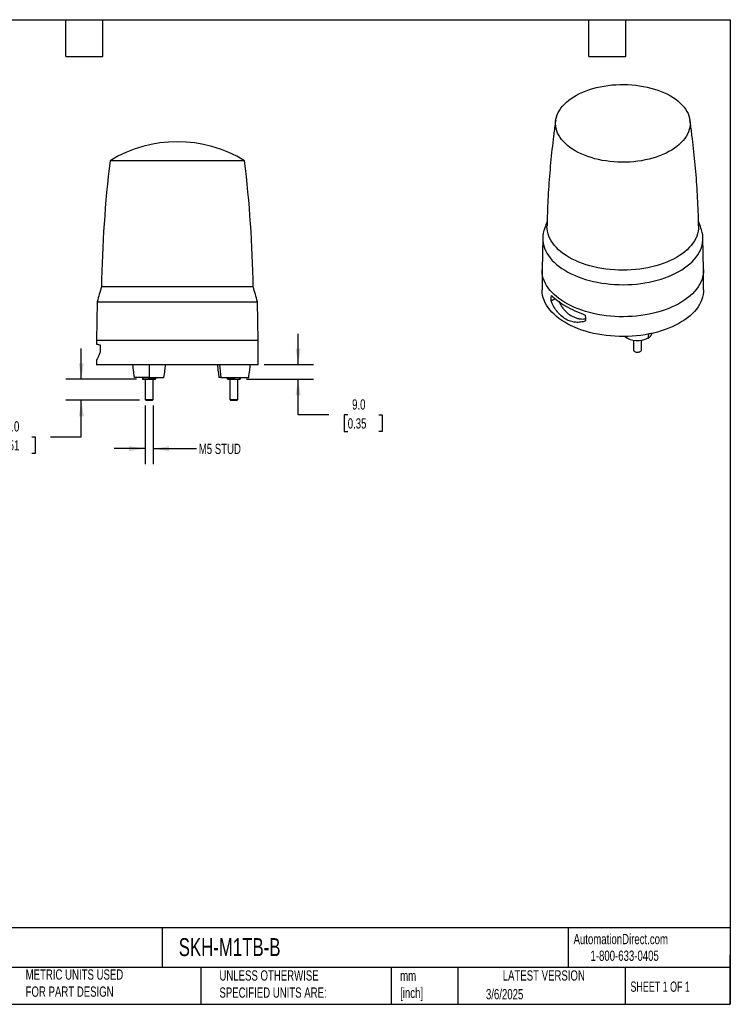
# Model space of a CAD drawing. Header units: millimetres. Extents: x 19 to 819, y 19 to 629.
# Tile 3 of 3: x 379 to 819, y 19 to 629. Entities that reach past the tile are written whole.
import ezdxf

# ---------------------------------------------------------------- set-up
doc = ezdxf.new("R2010")
doc.units = ezdxf.units.MM
doc.header["$LTSCALE"] = 3
doc.linetypes.add('SLD-Solid', pattern=[0])
doc.layers.add('DIMENSIONS', color=140, linetype='SLD-Solid', lineweight=25)
doc.layers.add('TEXT', color=140, linetype='SLD-Solid', lineweight=25)
doc.styles.add('SLDTEXTSTYLE0', font='TXT', dxfattribs={"width": 0.7})
doc.styles.add('SLDTEXTSTYLE1', font='TXT', dxfattribs={"width": 0.65})
doc.dimstyles.new('SLDDIMSTYLE1', dxfattribs={"dimtxt": 6.474023, "dimasz": 9.906, "dimexe": 0, "dimexo": 0.0625, "dimgap": 1.618506, "dimtad": 0, "dimtih": 1, "dimtoh": 1, "dimrnd": 1e-09, "dimzin": 4, "dimdsep": 46, "dimtxsty": 'SLDTEXTSTYLE0', "dimsah": 1, "dimcen": 0.09, "dimadec": 0, "dimazin": 1, "dimtfac": 1, "dimtmove": 0, "dimatfit": 0, "dimfxl": 0, "dimfrac": 2, "dimtolj": 1, "dimtzin": 12, "dimarcsym": 0})
doc.dimstyles.new('SLDDIMSTYLE2', dxfattribs={"dimtxt": 6.474023, "dimasz": 9.906, "dimexe": 0, "dimexo": 0.0625, "dimgap": 1.618506, "dimtad": 0, "dimtih": 1, "dimtoh": 1, "dimrnd": 1e-09, "dimzin": 12, "dimdsep": 46, "dimtxsty": 'SLDTEXTSTYLE0', "dimsah": 1, "dimcen": 0.09, "dimadec": 0, "dimazin": 3, "dimtfac": 1, "dimtmove": 0, "dimatfit": 0, "dimfxl": 0, "dimfrac": 2, "dimtolj": 1, "dimtzin": 12, "dimarcsym": 0})

# ---------------------------------------------------------------- blocks, each defined once
blk = doc.blocks.new('_D_2')
at = {"layer": 'DIMENSIONS'}
for p, q in [((417.29, 406.07), (417.29, 425.12)), ((451.43, 406.07), (407.77, 406.07)), ((453.38, 393.07), (407.77, 393.07)), ((417.29, 370.4), (417.29, 393.07)), ((367.34, 370.4), (365.16, 370.4)), ((365.16, 370.4), (365.16, 360.11)), ((386.57, 370.4), (388.75, 370.4)), ((388.75, 370.4), (388.75, 360.11)), ((398.24, 370.4), (417.29, 370.4)), ((365.16, 360.11), (367.34, 360.11)), ((388.75, 360.11), (386.57, 360.11))]:
    blk.add_line(p, q, dxfattribs=at)
for points in [[(417.29, 406.07), (418.82, 415.97), (415.77, 415.97)], [(417.29, 393.07), (415.77, 383.16), (418.82, 383.16)]]:
    blk.add_solid(points, dxfattribs=at)
at = {"layer": 'DIMENSIONS', "char_height": 6.35, "attachment_point": 1, "style": 'SLDTEXTSTYLE0'}
for s, insert in [('13.0', (367.34, 380.03)), ('0.51', (367.34, 368.29))]:
    blk.add_mtext(s, dxfattribs=dict(at, insert=insert))
blk = doc.blocks.new('_D_3')
at = {"layer": 'DIMENSIONS'}
for p, q in [((551.55, 415.07), (551.55, 434.12)), ((530.55, 415.07), (561.07, 415.07)), ((519.55, 406.07), (561.07, 406.07)), ((551.55, 383.97), (551.55, 406.07)), ((570.6, 383.97), (551.55, 383.97)), ((582.26, 383.97), (580.09, 383.97)), ((580.09, 383.97), (580.09, 373.68)), ((601.5, 383.97), (603.68, 383.97)), ((603.68, 383.97), (603.68, 373.68)), ((580.09, 373.68), (582.26, 373.68)), ((603.68, 373.68), (601.5, 373.68))]:
    blk.add_line(p, q, dxfattribs=at)
for points in [[(551.55, 415.07), (553.07, 424.97), (550.02, 424.97)], [(551.55, 406.07), (550.02, 396.16), (553.07, 396.16)]]:
    blk.add_solid(points, dxfattribs=at)
at = {"layer": 'DIMENSIONS', "char_height": 6.35, "attachment_point": 1, "style": 'SLDTEXTSTYLE0'}
for s, insert in [('9.0', (584.96, 393.61)), ('0.35', (582.26, 381.87))]:
    blk.add_mtext(s, dxfattribs=dict(at, insert=insert))
blk = doc.blocks.new('_D_4')
at = {"layer": 'DIMENSIONS'}
for p, q in [((456.74, 389.7), (456.74, 353.54)), ((461.74, 389.7), (461.74, 353.54)), ((456.74, 363.07), (437.69, 363.07)), ((461.74, 363.07), (488.58, 363.07))]:
    blk.add_line(p, q, dxfattribs=at)
for points in [[(456.74, 363.07), (446.84, 364.59), (446.84, 361.54)], [(461.74, 363.07), (471.65, 361.54), (471.65, 364.59)]]:
    blk.add_solid(points, dxfattribs=at)
at = {"layer": 'DIMENSIONS', "insert": (490.03, 366.11), "char_height": 6.35, "attachment_point": 1, "style": 'SLDTEXTSTYLE0'}
blk.add_mtext('M5 STUD', dxfattribs=at)

msp = doc.modelspace()

# ---------------------------------------------------------------- linework, layer by layer
for p, q in [((518.425219, 541.348462), (435.061309, 541.348462)), ((703.021326, 493.557661), (702.602436, 473.963666)), ((802.594821, 473.963666), (802.175932, 493.557661)), ((702.598629, 473.607463), (702.602436, 473.963666)), ((702.598629, 473.607463), (702.598629, 461.359351)), ((802.598629, 461.359351), (802.598629, 473.607463)), ((523.698892, 463.20702), (429.787637, 463.20702)), ((427.162186, 454.065121), (426.743264, 430.065121)), ((427.162186, 454.065121), (526.324343, 454.065121)), ((526.743264, 430.065121), (526.324343, 454.065121)), ((710.754532, 455.819635), (708.265183, 454.382565)), ((768.495952, 434.032229), (768.162689, 431.554942)), ((426.743264, 430.065121), (426.743264, 427.864733)), ((433.441994, 430.065121), (426.743264, 430.065121)), ((526.743264, 430.065121), (433.441994, 430.065121)), ((526.743264, 415.065121), (526.743264, 430.065121)), ((759.157295, 430.199219), (759.157295, 424.242215)), ((764.157295, 424.242215), (764.157295, 430.199219)), ((759.889241, 423.22187), (760.203955, 423.040131)), ((763.110636, 423.040131), (763.42535, 423.22187)), ((426.743264, 417.908283), (426.743264, 415.065121)), ((526.743264, 415.065121), (426.743264, 415.065121)), ((459.243264, 407.065121), (450.043249, 407.065121)), ((455.243264, 407.065121), (455.243264, 406.422386)), ((456.743264, 406.065121), (456.743264, 393.510121)), ((459.243264, 407.065121), (468.443279, 407.065121)), ((459.243264, 406.422386), (459.243264, 407.065121)), ((461.743264, 393.510121), (461.743264, 406.065121)), ((463.243264, 407.065121), (463.243264, 406.422386)), ((503.775817, 407.065121), (502.543249, 407.065121)), ((503.775817, 407.065121), (520.94328, 407.065121)), ((507.743264, 406.422386), (507.743264, 407.065121)), ((509.243264, 406.065121), (509.243264, 393.510121)), ((511.743264, 407.065121), (511.743264, 406.422386)), ((514.243264, 393.510121), (514.243264, 406.065121)), ((515.743264, 406.422386), (515.743264, 407.065121)), ((456.743264, 393.510121), (457.188264, 393.065121)), ((456.743264, 393.510121), (461.743264, 393.510121)), ((457.188264, 393.065121), (461.298264, 393.065121)), ((461.298264, 393.065121), (461.743264, 393.510121)), ((509.243264, 393.510121), (509.688264, 393.065121)), ((509.243264, 393.510121), (514.243264, 393.510121)), ((509.688264, 393.065121), (513.798264, 393.065121)), ((513.798264, 393.065121), (514.243264, 393.510121))]:
    msp.add_line(p, q)
at = {"flags": 128}
for points in [[(782.072222, 581.489595), (783.766493, 580.451749), (785.351285, 579.357783), (786.821033, 578.21154), (788.170573, 577.017047), (789.395165, 575.778498), (790.490508, 574.500245), (791.452754, 573.186778), (792.278524, 571.84271), (792.964917, 570.472762), (793.509522, 569.081746), (793.910426, 567.674548), (794.166221, 566.256111), (794.276007, 564.831417), (794.239401, 563.405471), (794.05653, 561.983281), (793.728037, 560.569843), (793.255075, 559.170121), (792.639305, 557.789032), (791.882892, 556.431428), (790.988491, 555.102076), (789.959244, 553.805647), (788.798766, 552.546693), (787.511135, 551.329638), (786.100872, 550.158756), (784.572931, 549.038159), (782.932679, 547.971785), (781.185878, 546.963378), (779.338663, 546.016481), (777.397522, 545.134419), (775.369275, 544.320291), (773.261045, 543.576958), (771.080237, 542.907028), (768.834512, 542.312857), (766.531758, 541.79653), (764.180063, 541.359862), (761.787688, 541.004386), (759.363037, 540.73135), (756.914625, 540.541715), (754.451052, 540.436146), (751.980974, 540.415014), (749.513064, 540.478392), (747.055993, 540.626059), (744.618391, 540.857496), (742.208819, 541.17189), (739.835742, 541.568136), (737.507495, 542.044843), (735.232257, 542.600336), (733.018018, 543.232664), (730.872557, 543.939606), (728.803409, 544.718679), (726.817843, 545.567146), (724.922833, 546.482027), (723.125036, 547.460109), (721.430765, 548.497955), (719.845973, 549.591921), (718.376225, 550.738164), (717.026685, 551.932658), (715.802093, 553.171206), (714.70675, 554.449459), (713.744503, 555.762926), (712.918733, 557.106994), (712.23234, 558.476943), (711.687736, 559.867959), (711.286832, 561.275157), (711.031037, 562.693594), (710.92125, 564.118287), (710.957857, 565.544233), (711.140728, 566.966423), (711.469221, 568.379862), (711.942183, 569.779583), (712.557953, 571.160672), (713.314366, 572.518276), (714.208767, 573.847628), (715.238014, 575.144057), (716.398491, 576.403011), (717.686123, 577.620066), (719.096386, 578.790949), (720.624327, 579.911545), (722.264579, 580.97792), (724.01138, 581.986326), (725.858595, 582.933224), (727.799736, 583.815285), (729.827983, 584.629413), (731.936213, 585.372747), (734.117021, 586.042676), (736.362746, 586.636848), (738.6655, 587.153174), (741.017194, 587.589843), (743.409569, 587.945319), (745.834221, 588.218354), (748.282633, 588.407989), (750.746205, 588.513558), (753.216284, 588.534691), (755.684194, 588.471312), (758.141265, 588.323645), (760.578867, 588.092208), (762.988439, 587.777814), (765.361516, 587.381568), (767.689763, 586.904861), (769.965001, 586.349368), (772.17924, 585.71704), (774.324701, 585.010098), (776.393848, 584.231025), (778.379414, 583.382558), (780.274424, 582.467677), (782.072222, 581.489595)], [(799.551312, 500.972728), (799.554256, 500.669176), (799.480387, 499.149279), (799.259009, 497.634165), (798.890821, 496.1286), (798.376981, 494.637322), (797.719105, 493.165021), (796.919263, 491.716332), (795.979972, 490.295812), (794.904187, 488.90793), (793.695294, 487.557053), (792.357095, 486.247432), (790.893801, 484.983187), (789.310017, 483.768296), (787.610725, 482.606581), (785.801272, 481.501698), (783.887351, 480.457123), (781.874984, 479.476143), (779.770503, 478.561843), (777.580529, 477.717102), (775.311953, 476.944576), (772.971912, 476.246697), (770.56777, 475.625659), (768.107089, 475.083418), (765.597614, 474.621679), (763.047239, 474.241896), (760.463989, 473.945262), (757.855991, 473.732712), (755.231452, 473.604913), (752.598629, 473.562269), (749.965806, 473.604913), (747.341267, 473.732712), (744.733269, 473.945262), (742.150019, 474.241896), (739.599644, 474.621679), (737.090168, 475.083418), (734.629488, 475.625659), (732.225346, 476.246697), (729.885305, 476.944576), (727.616729, 477.717102), (725.426755, 478.561843), (723.322274, 479.476143), (721.309907, 480.457123), (719.395986, 481.501698), (717.586533, 482.606581), (715.887241, 483.768296), (714.303456, 484.983187), (712.840163, 486.247432), (711.501964, 487.557053), (710.29307, 488.90793), (709.217286, 490.295812), (708.277995, 491.716332), (707.478153, 493.165021), (706.820277, 494.637322), (706.306437, 496.1286), (705.938248, 497.634165), (705.716871, 499.149279), (705.643001, 500.669176), (705.645941, 500.972485)], [(703.872206, 498.495971), (703.738483, 498.06771), (703.351346, 496.520126), (703.111181, 494.962647), (703.018707, 493.39992), (703.074198, 491.83661), (703.27749, 490.277382), (703.627976, 488.726889), (704.124609, 487.18976), (704.765908, 485.67058), (705.549958, 484.173885), (706.47442, 482.70414), (707.536535, 481.265732), (708.733133, 479.862954), (710.060643, 478.499993), (711.515103, 477.180915), (713.092172, 475.909658), (714.787144, 474.690015), (716.594961, 473.525626), (718.510226, 472.419967), (720.527225, 471.376337), (722.639937, 470.39785), (724.842058, 469.487428), (727.127015, 468.647786), (729.48799, 467.881431), (731.917936, 467.190649), (734.409601, 466.577503), (736.95555, 466.043823), (739.548183, 465.5912), (742.179764, 465.220986), (744.842439, 464.934286), (747.528262, 464.731955), (750.229217, 464.614597), (752.937243, 464.582562), (755.644258, 464.635947), (758.342184, 464.774591), (761.022969, 464.998081), (763.678612, 465.305749), (766.301189, 465.696679), (768.882871, 466.169702), (771.415955, 466.723408), (773.892881, 467.356143), (776.306256, 468.06602), (778.648879, 468.85092), (780.913757, 469.7085), (783.094132, 470.636202), (785.183496, 471.631256), (787.175614, 472.690692), (789.064541, 473.81135), (790.844639, 474.989885), (792.510596, 476.222779), (794.05744, 477.506353), (795.480555, 478.836776), (796.775693, 480.210078), (797.93899, 481.62216), (798.966973, 483.068808), (799.856574, 484.545705), (800.60514, 486.048443), (801.210435, 487.572538), (801.670653, 489.11344), (801.984421, 490.666551), (802.150803, 492.227237), (802.169301, 493.790839), (802.039861, 495.35269), (801.762869, 496.908131), (801.339151, 498.452518), (801.32373, 498.500027)], [(739.657677, 445.726607), (737.061947, 446.17195), (734.511789, 446.697766), (732.014684, 447.302512), (729.577954, 447.984416), (727.208748, 448.741476), (724.914015, 449.571472), (722.700485, 450.471971), (720.574652, 451.440329), (718.542751, 452.473708), (716.610742, 453.569075), (714.784291, 454.723219), (713.068756, 455.932753), (711.46917, 457.194131), (709.990222, 458.503651), (708.636253, 459.857474), (707.411233, 461.251627), (706.318756, 462.682023), (705.362025, 464.144464), (704.543847, 465.634663), (703.866623, 467.148246), (703.332337, 468.680776), (702.942558, 470.227757), (702.698429, 471.784651), (702.600666, 473.346891), (702.598629, 473.607463)], [(802.598629, 473.607463), (802.547702, 472.30503), (802.352303, 470.745845), (802.010968, 469.195054), (801.524699, 467.657206), (800.89492, 466.13681), (800.12348, 464.638327), (799.212642, 463.166153), (798.165077, 461.724604), (796.983858, 460.31791), (795.672449, 458.950196), (794.234697, 457.625475), (792.674819, 456.347632), (790.997391, 455.120415), (789.207333, 453.947423), (787.309895, 452.832098), (785.310643, 451.77771), (783.215441, 450.787353), (781.030435, 449.863931), (778.762033, 449.010153), (776.416889, 448.228524), (774.001883, 447.521335), (771.524097, 446.890661), (768.990799, 446.338352), (766.40942, 445.866028), (763.787532, 445.475074), (761.132825, 445.166638), (758.453086, 444.941623), (755.756174, 444.800691), (753.050001, 444.744253), (750.342504, 444.772477), (747.641624, 444.885278), (744.955285, 445.082326), (742.291364, 445.363044), (739.657677, 445.726607)], [(802.594821, 473.963666), (802.596591, 473.868034), (802.598629, 473.607463)], [(802.598629, 461.359351), (802.547702, 460.056917), (802.352303, 458.497733), (802.010968, 456.946942), (801.524699, 455.409093), (800.89492, 453.888698), (800.12348, 452.390215), (799.212642, 450.91804), (798.165077, 449.476492), (796.983858, 448.069798), (795.672449, 446.702084), (794.234697, 445.377363), (792.674819, 444.09952), (790.997391, 442.872302), (789.207333, 441.699311), (787.309895, 440.583986), (785.310643, 439.529598), (783.215441, 438.539241), (781.030435, 437.615819), (778.762033, 436.762041), (776.416889, 435.980411), (774.001883, 435.273222), (771.524097, 434.642548), (768.990799, 434.09024), (766.40942, 433.617916), (763.787532, 433.226962), (761.132825, 432.918526), (758.453086, 432.693511), (755.756174, 432.552579), (753.050001, 432.496141), (750.342504, 432.524364), (747.641624, 432.637166), (744.955285, 432.834214), (742.291364, 433.114932), (739.657677, 433.478495), (737.061947, 433.923838), (734.511789, 434.449653), (732.014684, 435.0544), (729.577954, 435.736303), (727.208748, 436.493364), (724.914015, 437.32336), (722.700485, 438.223859), (720.574652, 439.192217), (718.542751, 440.225596), (716.610742, 441.320963), (714.784291, 442.475107), (713.068756, 443.684641), (711.46917, 444.946019), (709.990222, 446.255539), (708.636253, 447.609362), (707.411233, 449.003515), (706.318756, 450.433911), (705.362025, 451.896352), (704.543847, 453.38655), (703.866623, 454.900134), (703.332337, 456.432664), (702.942558, 457.979645), (702.698429, 459.536539), (702.600666, 461.098779), (702.598629, 461.359351)], [(708.265183, 454.382565), (708.31008, 456.36689), (708.345473, 457.926902)], [(729.325078, 445.815633), (729.410897, 443.754764), (729.478387, 442.136443)], [(428.994672, 427.315685), (429.023516, 424.823618), (429.046304, 422.866624)], [(759.889529, 423.221704), (760.384692, 422.999975), (760.959818, 422.8563), (761.578769, 422.799707), (762.202654, 422.833753), (762.792272, 422.956297), (763.310575, 423.15964), (763.724997, 423.431005), (764.009497, 423.753341), (764.1462, 424.106396), (764.157295, 424.242215)]]:
    msp.add_lwpolyline(points, dxfattribs=at)
for centre, radius, start, end in [((476.743264, 473.065121), 80, 58.599006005, 121.400993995), ((1189.692319, 451.17064), 760, 173.185513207, 179.092549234), ((-236.20579, 451.17064), 760, 0.907450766, 6.814486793), ((620.650297, 403.445453), 200, 162.61398711, 165.339068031), ((332.836231, 403.445453), 200, 14.660931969, 17.38601289), ((765.911042, 436.145845), 5.113345, 296.126021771, 340.76968797), ((761.748831, 443.255336), 13.343043, 233.684354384, 298.730428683), ((760.357592, 424.330497), 1.203538, 184.206577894, 247.113563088), ((761.657285, 425.788827), 3.10927, 242.138082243, 297.867292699)]:
    msp.add_arc(centre, radius, start, end)
for points, knots in [([(711.077149, 566.507332), (710.984062, 565.897587), (710.477286, 562.578064), (709.682493, 556.517526), (708.6994, 548.327138), (707.855987, 540.107302), (707.139863, 531.865549), (706.553772, 523.605322), (706.102983, 515.330908), (705.796634, 507.785721), (705.699797, 502.997605), (705.658856, 500.973272)], [0, 0, 0, 0, 0.0282403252, 0.1537437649, 0.2793274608, 0.4049749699, 0.5306704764, 0.6563987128, 0.7821448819, 0.9078945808, 1, 1, 1, 1]), ([(799.541737, 500.972603), (799.49295, 503.244436), (799.384908, 508.275621), (799.060065, 516.05717), (798.598303, 524.312389), (798.003043, 532.54804), (797.278727, 540.759892), (796.428986, 548.944743), (795.440151, 557.094857), (794.668554, 562.948908), (794.189014, 566.07583), (794.122783, 566.507705)], [0, 0, 0, 0, 0.1033696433, 0.2289215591, 0.3543901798, 0.4797617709, 0.6050223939, 0.7301578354, 0.8551535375, 0.9799945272, 1, 1, 1, 1]), ([(705.723803, 503.785573), (705.369673, 502.832288), (704.720661, 501.08521), (704.14796, 499.302145), (703.887751, 498.492002)], [0, 0, 0, 0, 0.5456455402, 1, 1, 1, 1]), ([(801.318054, 498.512548), (801.307533, 498.546424), (800.873689, 499.943383), (800.261372, 501.706536), (799.61611, 503.411974), (799.472615, 503.791234)], [0, 0, 0, 0, 0.0189594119, 0.781833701, 1, 1, 1, 1]), ([(708.345473, 457.926902), (709.517737, 456.78601), (710.851723, 455.669466), (713.84507, 453.477405), (715.487133, 452.414625), (719.059897, 450.354752), (720.961722, 449.374423), (724.979209, 447.516545), (727.096288, 446.63817), (729.325078, 445.815633)], [0, 0, 0, 0, 0.25, 0.25, 0.5, 0.5, 0.75, 0.75, 1, 1, 1, 1]), ([(729.478387, 442.136443), (728.50289, 441.762208), (727.49763, 441.506361), (725.959641, 441.294796), (725.441883, 441.253138), (724.397813, 441.228588), (723.869617, 441.24588), (722.287008, 441.388234), (721.248978, 441.600898), (719.722618, 442.091346), (719.218927, 442.283565), (718.222428, 442.726537), (717.72722, 442.978757), (716.279058, 443.81469), (715.365272, 444.474376), (714.067719, 445.612751), (713.647419, 446.017157), (712.830854, 446.876743), (712.433, 447.334155), (711.295072, 448.759252), (710.605119, 449.783578), (709.66071, 451.427966), (709.361054, 451.994179), (708.79056, 453.163398), (708.51957, 453.767107), (708.265183, 454.382565)], [0, 0, 0, 0, 0.125, 0.125, 0.1875, 0.1875, 0.25, 0.25, 0.375, 0.375, 0.4375, 0.4375, 0.5, 0.5, 0.625, 0.625, 0.6875, 0.6875, 0.75, 0.75, 0.875, 0.875, 0.9375, 0.9375, 1, 1, 1, 1]), ([(713.069733, 454.076625), (713.414326, 453.405612), (714.131303, 452.009473), (715.423615, 450.097593), (716.905884, 448.33217), (718.543354, 446.799579), (720.299215, 445.529358), (722.156922, 444.545093), (724.081905, 443.83668), (726.058409, 443.417461), (727.854443, 443.268207), (728.969719, 443.374618), (729.424939, 443.418052)], [0, 0, 0, 0, 0.0969951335, 0.2018122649, 0.3072000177, 0.4129354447, 0.5183112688, 0.6211236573, 0.7242705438, 0.8270909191, 0.9294240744, 1, 1, 1, 1]), ([(426.750966, 427.864733), (426.748418, 427.86537), (426.701895, 427.877004), (426.868431, 427.835183), (427.269518, 427.7355), (427.961093, 427.564479), (428.650145, 427.398617), (428.994672, 427.315685)], [0, 0, 0, 0, 0.0141166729, 0.2577019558, 0.5012881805, 0.7506427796, 1, 1, 1, 1]), ([(429.046304, 422.866624), (428.893189, 422.494686), (428.586957, 421.750807), (428.158052, 420.786716), (427.76611, 419.941316), (427.426162, 419.238371), (427.149971, 418.683486), (426.937312, 418.266592), (426.801463, 418.00386), (426.739331, 417.885299), (426.749065, 417.903925), (426.751342, 417.908283)], [0, 0, 0, 0, 0.1184210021, 0.2368433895, 0.35868279, 0.480522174, 0.5993193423, 0.7181159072, 0.8403831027, 0.9626498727, 1, 1, 1, 1]), ([(449.043108, 415.065121), (449.193721, 413.567222), (449.462675, 410.892369), (449.865849, 408.234571), (450.043249, 407.065121)], [0, 0, 0, 0, 0.5599929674, 1, 1, 1, 1]), ([(468.44328, 407.065121), (468.666063, 408.554036), (469.063884, 411.212778), (469.327452, 413.888029), (469.44342, 415.065121)], [0, 0, 0, 0, 0.5600071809, 1, 1, 1, 1]), ([(501.543108, 415.065121), (501.693721, 413.567222), (501.962675, 410.892369), (502.365849, 408.234571), (502.543249, 407.065121)], [0, 0, 0, 0, 0.5599929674, 1, 1, 1, 1]), ([(520.94328, 407.065121), (521.166063, 408.554036), (521.563884, 411.212778), (521.827452, 413.888029), (521.94342, 415.065121)], [0, 0, 0, 0, 0.5600071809, 1, 1, 1, 1]), ([(457.243264, 406.065121), (456.903564, 406.065121), (456.567237, 406.098984), (455.90023, 406.223397), (455.569209, 406.313738), (455.243264, 406.422386)], [0, 0, 0, 0, 0.5, 0.5, 1, 1, 1, 1]), ([(455.243264, 406.422386), (455.243264, 406.313894), (455.243264, 406.223741), (455.243264, 406.098922), (455.243264, 406.065121), (455.243264, 406.065121)], [0, 0, 0, 0, 0.5, 0.5, 1, 1, 1, 1]), ([(455.243264, 406.065121), (455.243264, 406.065121), (455.285515, 406.065121), (455.4639, 406.065121), (455.600149, 406.065121), (455.957275, 406.065121), (456.177933, 406.065121), (456.676672, 406.065121), (456.954346, 406.065121), (457.243264, 406.065121)], [0, 0, 0, 0, 0.25, 0.25, 0.5, 0.5, 0.75, 0.75, 1, 1, 1, 1]), ([(459.243264, 406.422386), (458.917788, 406.313894), (458.58791, 406.223741), (457.919193, 406.098922), (457.582191, 406.065121), (457.243264, 406.065121)], [0, 0, 0, 0, 0.5, 0.5, 1, 1, 1, 1]), ([(457.243264, 406.065121), (457.531939, 406.065121), (457.851777, 406.065121), (458.528955, 406.065121), (458.885999, 406.065121), (459.60053, 406.065121), (459.957573, 406.065121), (460.634751, 406.065121), (460.954589, 406.065121), (461.243264, 406.065121)], [0, 0, 0, 0, 0.25, 0.25, 0.5, 0.5, 0.75, 0.75, 1, 1, 1, 1]), ([(461.243264, 406.065121), (460.903562, 406.065121), (460.567235, 406.098984), (459.900232, 406.223397), (459.56921, 406.313738), (459.243264, 406.422386)], [0, 0, 0, 0, 0.5, 0.5, 1, 1, 1, 1]), ([(463.243264, 406.422386), (462.917788, 406.313894), (462.58791, 406.223741), (461.919193, 406.098922), (461.582191, 406.065121), (461.243264, 406.065121)], [0, 0, 0, 0, 0.5, 0.5, 1, 1, 1, 1]), ([(461.243264, 406.065121), (461.531939, 406.065121), (461.809453, 406.065121), (462.308054, 406.065121), (462.528733, 406.065121), (462.885999, 406.065121), (463.022363, 406.065121), (463.200941, 406.065121), (463.243264, 406.065121), (463.243264, 406.065121)], [0, 0, 0, 0, 0.25, 0.25, 0.5, 0.5, 0.75, 0.75, 1, 1, 1, 1]), ([(461.743264, 406.065121), (461.882544, 406.065121), (462.34431, 406.065121), (462.823058, 406.065121), (463.18453, 406.065121), (463.22391, 406.065121), (463.243264, 406.065121)], [0, 0, 0, 0, 0.1453986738, 0.4820513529, 0.7454474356, 1, 1, 1, 1]), ([(463.243264, 406.065121), (463.243264, 406.065121), (463.243264, 406.098984), (463.243264, 406.223397), (463.243264, 406.313738), (463.243264, 406.422386)], [0, 0, 0, 0, 0.5, 0.5, 1, 1, 1, 1]), ([(463.243264, 406.422386), (463.243264, 406.313894), (463.243264, 406.223741), (463.243264, 406.098922), (463.243264, 406.065121), (463.243264, 406.065121)], [0, 0, 0, 0, 0.5, 0.5, 1, 1, 1, 1]), ([(509.743264, 406.065121), (509.403562, 406.065121), (509.067235, 406.098984), (508.400232, 406.223397), (508.06921, 406.313738), (507.743264, 406.422386)], [0, 0, 0, 0, 0.5, 0.5, 1, 1, 1, 1]), ([(507.743264, 406.065121), (507.743264, 406.065121), (507.743264, 406.098984), (507.743264, 406.223397), (507.743264, 406.313738), (507.743264, 406.422386)], [0, 0, 0, 0, 0.5, 0.5, 1, 1, 1, 1]), ([(507.743264, 406.065121), (507.743264, 406.065121), (507.785588, 406.065121), (507.964165, 406.065121), (508.10053, 406.065121), (508.457795, 406.065121), (508.678474, 406.065121), (509.177075, 406.065121), (509.454589, 406.065121), (509.743264, 406.065121)], [0, 0, 0, 0, 0.25, 0.25, 0.5, 0.5, 0.75, 0.75, 1, 1, 1, 1]), ([(511.743264, 406.422386), (511.417788, 406.313894), (511.08791, 406.223741), (510.419193, 406.098922), (510.082191, 406.065121), (509.743264, 406.065121)], [0, 0, 0, 0, 0.5, 0.5, 1, 1, 1, 1]), ([(509.743264, 406.065121), (510.031939, 406.065121), (510.351777, 406.065121), (511.028955, 406.065121), (511.385999, 406.065121), (512.10053, 406.065121), (512.457573, 406.065121), (513.134751, 406.065121), (513.454589, 406.065121), (513.743264, 406.065121)], [0, 0, 0, 0, 0.25, 0.25, 0.5, 0.5, 0.75, 0.75, 1, 1, 1, 1]), ([(511.743264, 406.422386), (512.068741, 406.313894), (512.398618, 406.223741), (513.067336, 406.098922), (513.404338, 406.065121), (513.743264, 406.065121)], [0, 0, 0, 0, 0.5, 0.5, 1, 1, 1, 1]), ([(513.743264, 406.065121), (514.082967, 406.065121), (514.419294, 406.098984), (515.086297, 406.223397), (515.417318, 406.313738), (515.743264, 406.422386)], [0, 0, 0, 0, 0.5, 0.5, 1, 1, 1, 1]), ([(513.743264, 406.065121), (514.031939, 406.065121), (514.309453, 406.065121), (514.808054, 406.065121), (515.028733, 406.065121), (515.385999, 406.065121), (515.522363, 406.065121), (515.700941, 406.065121), (515.743264, 406.065121), (515.743264, 406.065121)], [0, 0, 0, 0, 0.25, 0.25, 0.5, 0.5, 0.75, 0.75, 1, 1, 1, 1]), ([(515.743264, 406.422386), (515.743264, 406.313894), (515.743264, 406.223741), (515.743264, 406.098922), (515.743264, 406.065121), (515.743264, 406.065121)], [0, 0, 0, 0, 0.5, 0.5, 1, 1, 1, 1])]:
    msp.add_open_spline(points, degree=3, knots=knots)
for points in [[(459.243264, 415.065121), (459.243264, 412.389024), (459.243264, 409.719187), (459.243264, 407.065121)], [(502.90967, 415.065121), (503.121785, 412.389024), (503.409919, 409.719187), (503.775817, 407.065121)]]:
    msp.add_open_spline(points, degree=3)
at = {"layer": 'TEXT'}
for p, q in [((19.05, 628.65), (819.15, 628.65)), ((407.67, 605.79), (407.67, 628.65)), ((430.53, 605.79), (430.53, 628.65)), ((731.52, 605.79), (731.52, 628.65)), ((754.38, 605.79), (754.38, 628.65)), ((819.15, 628.65), (819.15, 19.05)), ((407.67, 605.79), (430.53, 605.79)), ((731.52, 605.79), (754.38, 605.79)), ((819.15, 66.378323), (19.05, 66.378323)), ((467.276686, 66.378323), (467.276686, 41.91)), ((718.726132, 66.378323), (718.726132, 41.91)), ((819.15, 19.05), (819.15, 49.53)), ((819.15, 41.91), (19.05, 41.91)), ((491.340532, 41.91), (491.340532, 19.05)), ((609.072914, 41.91), (609.072914, 19.05)), ((650.436293, 41.91), (650.436293, 19.05)), ((754.046247, 41.91), (754.046247, 19.05)), ((19.05, 19.05), (819.15, 19.05))]:
    msp.add_line(p, q, dxfattribs=at)

# ---------------------------------------------------------------- texts
for s, insert, char_height, attachment_point, style in [('AutomationDirect.com', (722.084876, 62.629594), 6.35, 1, 'SLDTEXTSTYLE0'), ('SKH-M1TB-B', (477.623166, 60.019161), 11.1125, 1, 'SLDTEXTSTYLE0'), ('1-800-633-0405', (732.574739, 52.311071), 6.35, 1, 'SLDTEXTSTYLE0'), ('METRIC UNITS USED ^JFOR PART DESIGN', (382.813004, 40.667648), 6.35, 1, 'SLDTEXTSTYLE0'), ('UNLESS OTHERWISE ^JSPECIFIED UNITS ARE:', (502.823739, 40.081527), 6.35, 1, 'SLDTEXTSTYLE0'), ('mm^J[inch]', (614.721508, 39.891567), 6.35, 1, 'SLDTEXTSTYLE0'), ('LATEST VERSION', (703.656394, 40.091982), 6.35, 2, 'SLDTEXTSTYLE0'), ('SHEET 1 OF 1', (757.323857, 33.154471), 6.35, 1, 'SLDTEXTSTYLE1'), ('3/6/2025', (667.838426, 28.491359), 6.35, 1, 'SLDTEXTSTYLE0')]:
    msp.add_mtext(s, dxfattribs=dict(at, insert=insert, char_height=char_height, attachment_point=attachment_point, style=style))

# ---------------------------------------------------------------- dimensions: what is measured, and where the dimension line sits
at = {"layer": 'DIMENSIONS'}
for base, p1, p2, picture, middle in [((551.545701, 406.065121), (526.743264, 415.065121), (515.743264, 406.065121), '_D_3', (551.545701, 383.972602)), ((417.292423, 393.065121), (455.243264, 406.065121), (457.188264, 393.065121), '_D_2', (417.292423, 370.397978))]:
    dim = msp.add_linear_dim(base=base, p1=p1, p2=p2, angle=90, dimstyle='SLDDIMSTYLE1', dxfattribs=at)
    dim.commit()
    dim.dimension.update_dxf_attribs({"geometry": picture, "text_midpoint": middle, "dimtype": 160})
dim = msp.add_linear_dim(base=(461.743264, 363.065121), p1=(456.743264, 393.510121), p2=(461.743264, 393.510121), text='M5 STUD', dimstyle='SLDDIMSTYLE2', dxfattribs=at)
dim.commit()
dim.dimension.update_dxf_attribs({"geometry": '_D_4', "text_midpoint": (509.647912, 363.065121), "dimtype": 160})

doc.saveas('drawing.dxf')
